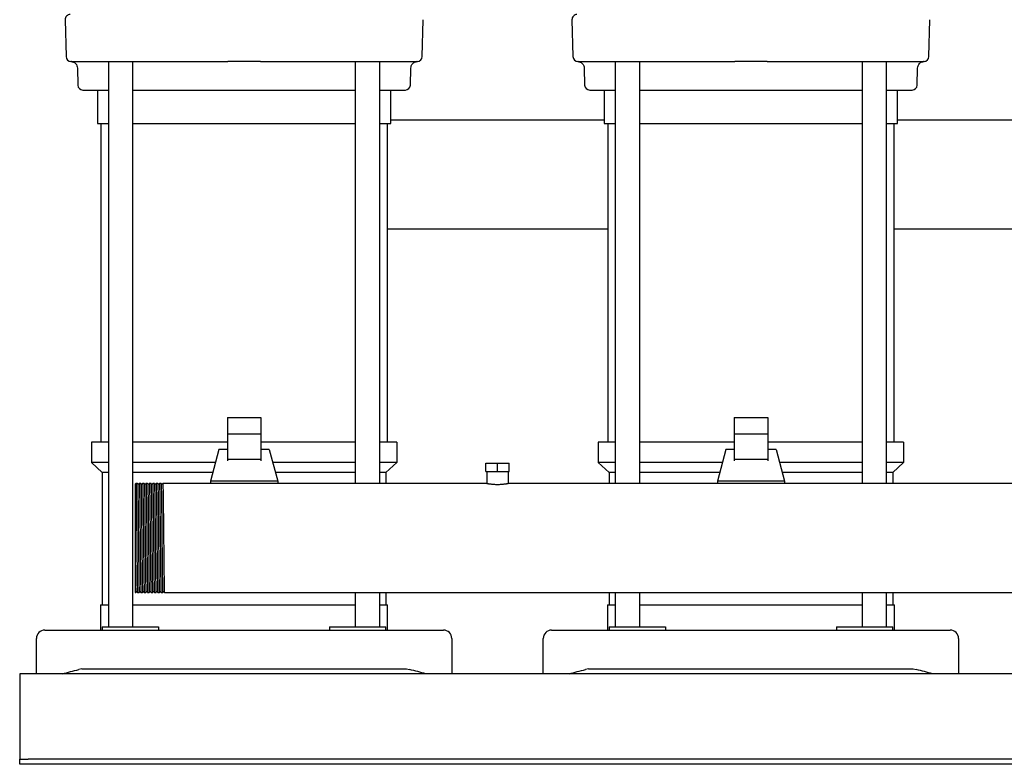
# Model space of a CAD drawing. Header units: millimetres. Extents: x 14 to 2034, y 13 to 1144.
# Tile 1 of 8: x 31 to 617, y 13 to 457. Entities that reach past the tile are written whole.
import ezdxf

# ---------------------------------------------------------------- set-up
doc = ezdxf.new("R2010")
doc.units = ezdxf.units.MM

msp = doc.modelspace()

# ---------------------------------------------------------------- linework, layer by layer
at = {"color": 7, "linetype": 'Continuous', "lineweight": 25}
for p, q in [((57.71, 456.79), (58.29, 434.79)), ((270.44, 434.79), (271.02, 456.79)), ((359.71, 456.79), (360.29, 434.79)), ((572.44, 434.79), (573.02, 456.79)), ((61.48, 431.87), (61.17, 431.87)), ((61.48, 431.87), (75.22, 431.87)), ((82.57, 431.87), (154.69, 431.87)), ((83.52, 431.87), (83.52, 94.87)), ((98.12, 94.87), (98.12, 431.86)), ((174.04, 431.87), (246.16, 431.87)), ((230.6, 431.86), (230.6, 180.37)), ((245.2, 180.37), (245.2, 431.87)), ((267.48, 431.87), (267.25, 431.87)), ((363.48, 431.87), (363.17, 431.87)), ((363.48, 431.87), (377.22, 431.87)), ((384.57, 431.87), (456.69, 431.87)), ((385.52, 431.87), (385.52, 180.37)), ((400.12, 180.37), (400.12, 431.86)), ((476.04, 431.87), (548.16, 431.87)), ((532.6, 431.86), (532.6, 180.37)), ((547.2, 180.37), (547.2, 431.87)), ((569.48, 431.87), (569.25, 431.87)), ((65.02, 427.95), (65.29, 417.79)), ((263.44, 417.79), (263.71, 427.98)), ((367.02, 427.95), (367.29, 417.79)), ((565.44, 417.79), (565.71, 427.98)), ((68.29, 414.87), (83.52, 414.87)), ((77.01, 414.87), (77.01, 394.87)), ((77.01, 414.87), (83.52, 414.87)), ((98.12, 414.87), (164.36, 414.87)), ((98.12, 414.87), (105.53, 414.87)), ((105.92, 414.87), (222.81, 414.87)), ((164.36, 414.87), (230.6, 414.87)), ((223.2, 414.87), (230.6, 414.87)), ((245.2, 414.87), (251.71, 414.87)), ((245.2, 414.87), (260.44, 414.87)), ((251.71, 394.87), (251.71, 414.87)), ((370.29, 414.87), (385.52, 414.87)), ((379.01, 414.87), (379.01, 394.87)), ((379.01, 414.87), (385.52, 414.87)), ((400.12, 414.87), (407.53, 414.87)), ((400.12, 414.87), (466.36, 414.87)), ((407.92, 414.87), (524.81, 414.87)), ((466.36, 414.87), (532.6, 414.87)), ((525.2, 414.87), (532.6, 414.87)), ((547.2, 414.87), (562.44, 414.87)), ((547.2, 414.87), (553.71, 414.87)), ((553.71, 394.87), (553.71, 414.87)), ((77.01, 394.87), (83.52, 394.87)), ((79.01, 394.87), (79.01, 204.87)), ((98.12, 394.87), (164.36, 394.87)), ((164.36, 394.87), (230.66, 394.87)), ((245.2, 394.87), (251.71, 394.87)), ((249.71, 204.87), (249.71, 394.87)), ((379.01, 396.87), (251.71, 396.87)), ((379.01, 394.87), (385.52, 394.87)), ((381.01, 394.87), (381.01, 204.87)), ((400.12, 394.87), (466.36, 394.87)), ((466.36, 394.87), (532.6, 394.87)), ((547.2, 394.87), (553.71, 394.87)), ((551.71, 204.87), (551.71, 394.87)), ((681.01, 396.87), (553.71, 396.87)), ((381.01, 331.87), (249.71, 331.87)), ((683.01, 331.87), (551.71, 331.87)), ((154.36, 219.56), (154.36, 209.67)), ((154.36, 219.56), (174.36, 219.56)), ((174.36, 219.56), (174.36, 209.67)), ((456.36, 219.56), (476.36, 219.56)), ((456.36, 219.56), (456.36, 209.67)), ((476.36, 219.56), (476.36, 209.67)), ((154.36, 209.67), (154.36, 194.65)), ((174.36, 209.67), (154.36, 209.67)), ((174.36, 209.67), (174.36, 194.65)), ((476.36, 209.67), (456.36, 209.67)), ((456.36, 209.67), (456.36, 194.65)), ((476.36, 209.67), (476.36, 194.65)), ((73.36, 204.87), (73.36, 192.87)), ((83.52, 204.87), (73.36, 204.87)), ((154.36, 204.87), (98.12, 204.87)), ((149.36, 200.52), (144.36, 181.77)), ((154.36, 200.52), (149.36, 200.52)), ((230.66, 204.87), (174.36, 204.87)), ((179.36, 200.52), (174.36, 200.52)), ((179.36, 200.52), (184.36, 181.77)), ((255.36, 204.87), (245.2, 204.87)), ((255.36, 204.87), (255.36, 192.87)), ((375.36, 204.87), (375.36, 192.87)), ((385.52, 204.87), (375.36, 204.87)), ((456.36, 204.87), (400.12, 204.87)), ((451.36, 200.52), (446.36, 181.77)), ((456.36, 200.52), (451.36, 200.52)), ((532.6, 204.87), (476.36, 204.87)), ((481.36, 200.52), (476.36, 200.52)), ((481.36, 200.52), (486.36, 181.77)), ((557.36, 204.87), (547.2, 204.87)), ((557.36, 204.87), (557.36, 192.87)), ((174.36, 194.65), (154.36, 194.65)), ((154.36, 194.65), (154.36, 193.71)), ((174.36, 194.65), (174.36, 193.71)), ((476.36, 194.65), (456.36, 194.65)), ((456.36, 194.65), (456.36, 193.71)), ((476.36, 194.65), (476.36, 193.71)), ((79.86, 186.87), (73.36, 192.87)), ((83.52, 192.87), (73.36, 192.87)), ((147.32, 192.87), (98.12, 192.87)), ((230.6, 192.87), (181.4, 192.87)), ((255.36, 192.87), (245.2, 192.87)), ((248.86, 186.87), (255.36, 192.87)), ((308.36, 187.37), (308.36, 192.37)), ((308.36, 192.37), (315.36, 192.37)), ((315.36, 187.37), (315.36, 192.37)), ((315.36, 192.37), (322.36, 192.37)), ((322.36, 187.37), (322.36, 192.37)), ((381.86, 186.87), (375.36, 192.87)), ((385.52, 192.87), (375.36, 192.87)), ((449.32, 192.87), (400.12, 192.87)), ((532.6, 192.87), (483.4, 192.87)), ((557.36, 192.87), (547.2, 192.87)), ((550.86, 186.87), (557.36, 192.87)), ((83.52, 186.87), (79.86, 186.87)), ((79.86, 186.87), (79.86, 107.87)), ((145.72, 186.87), (98.12, 186.87)), ((230.6, 186.87), (183, 186.87)), ((248.86, 186.87), (245.2, 186.87)), ((248.86, 186.87), (248.86, 180.37)), ((308.36, 187.37), (315.36, 187.37)), ((309.01, 187.37), (309.01, 180.37)), ((315.36, 187.37), (322.36, 187.37)), ((321.71, 187.37), (321.71, 180.37)), ((385.52, 186.87), (381.86, 186.87)), ((381.86, 186.87), (381.86, 180.37)), ((447.72, 186.87), (400.12, 186.87)), ((532.6, 186.87), (485, 186.87)), ((550.86, 186.87), (547.2, 186.87)), ((550.86, 186.87), (550.86, 180.37)), ((100.87, 180.37), (99.87, 180.37)), ((102.87, 180.37), (101.87, 180.37)), ((104.87, 180.37), (103.87, 180.37)), ((106.87, 180.37), (105.87, 180.37)), ((108.87, 180.37), (107.87, 180.37)), ((110.87, 180.37), (109.87, 180.37)), ((112.87, 180.37), (111.87, 180.37)), ((114.87, 180.37), (113.87, 180.37)), ((116.86, 180.37), (115.86, 180.37)), ((117.87, 180.37), (116.86, 180.37)), ((309.01, 180.37), (117.87, 180.37)), ((184.36, 181.77), (144.36, 181.77)), ((144.36, 181.77), (144.36, 180.37)), ((184.36, 181.77), (184.36, 180.37)), ((846.36, 180.37), (321.71, 180.37)), ((446.36, 181.77), (446.36, 180.37)), ((486.36, 181.77), (446.36, 181.77)), ((486.36, 181.77), (486.36, 180.37)), ((99.36, 147.72), (99.36, 115.37)), ((99.36, 115.37), (99.86, 115.37)), ((100.87, 115.37), (101.86, 115.37)), ((102.87, 115.37), (103.86, 115.37)), ((104.87, 115.37), (105.86, 115.37)), ((106.87, 115.37), (107.86, 115.37)), ((108.87, 115.37), (109.86, 115.37)), ((110.87, 115.37), (111.86, 115.37)), ((112.87, 115.37), (113.86, 115.37)), ((114.87, 115.37), (115.86, 115.37)), ((116.87, 115.37), (846.36, 115.37)), ((230.6, 115.37), (230.6, 94.87)), ((245.2, 94.87), (245.2, 115.37)), ((248.86, 115.37), (248.86, 107.87)), ((381.86, 115.37), (381.86, 107.87)), ((385.52, 115.37), (385.52, 94.87)), ((400.12, 94.87), (400.12, 115.37)), ((532.6, 115.37), (532.6, 94.87)), ((547.2, 94.87), (547.2, 115.37)), ((550.86, 115.37), (550.86, 107.87)), ((78.86, 107.87), (78.86, 92.87)), ((78.86, 107.87), (83.52, 107.87)), ((98.12, 107.87), (164.36, 107.87)), ((164.36, 107.87), (230.66, 107.87)), ((245.2, 107.87), (249.86, 107.87)), ((249.86, 92.87), (249.86, 107.87)), ((380.86, 107.87), (380.86, 92.87)), ((380.86, 107.87), (385.52, 107.87)), ((400.12, 107.87), (466.36, 107.87)), ((466.36, 107.87), (532.6, 107.87)), ((547.2, 107.87), (551.86, 107.87)), ((551.86, 92.87), (551.86, 107.87)), ((79.86, 94.87), (79.86, 92.87)), ((79.86, 94.87), (101.2, 94.87)), ((101.2, 94.87), (113.4, 94.87)), ((113.4, 94.87), (113.4, 92.87)), ((215.33, 94.87), (215.33, 92.87)), ((215.33, 94.87), (227.53, 94.87)), ((227.53, 94.87), (248.86, 94.87)), ((248.86, 92.87), (248.86, 94.87)), ((381.86, 94.87), (381.86, 92.87)), ((381.86, 94.87), (403.2, 94.87)), ((403.2, 94.87), (415.4, 94.87)), ((415.4, 94.87), (415.4, 92.87)), ((517.33, 94.87), (517.33, 92.87)), ((517.33, 94.87), (529.53, 94.87)), ((529.53, 94.87), (550.86, 94.87)), ((550.86, 92.87), (550.86, 94.87)), ((45.61, 92.87), (65.81, 92.87)), ((65.81, 92.87), (262.91, 92.87)), ((262.91, 92.87), (283.11, 92.87)), ((347.61, 92.87), (367.81, 92.87)), ((367.81, 92.87), (564.91, 92.87)), ((564.91, 92.87), (585.11, 92.87)), ((40.61, 66.87), (40.61, 87.87)), ((288.11, 87.87), (288.11, 66.87)), ((342.61, 66.87), (342.61, 87.87)), ((590.11, 87.87), (590.11, 66.87)), ((1030.61, 66.87), (30.61, 66.87)), ((30.61, 66.87), (30.61, 61.87)), ((67.61, 69.87), (65.81, 69.4)), ((67.61, 69.87), (261.11, 69.87)), ((261.11, 69.87), (262.91, 69.4)), ((369.61, 69.87), (367.81, 69.4)), ((369.61, 69.87), (563.11, 69.87)), ((563.11, 69.87), (564.91, 69.4)), ((30.61, 61.87), (30.61, 17.87)), ((30.61, 17.87), (30.61, 15.87)), ((30.61, 12.87), (30.61, 15.87)), ((30.61, 15.87), (35.61, 15.87)), ((35.61, 12.87), (30.61, 12.87)), ((1025.61, 15.87), (35.61, 15.87)), ((1025.61, 12.87), (35.61, 12.87))]:
    msp.add_line(p, q, dxfattribs=at)
at = {"color": 7, "linetype": 'Continuous', "lineweight": 25, "flags": 128}
for points in [[(253.51, 431.87), (256.4, 431.87), (258.96, 431.87), (261.18, 431.87), (263.08, 431.87), (264.63, 431.87), (265.85, 431.87), (266.72, 431.87), (267.25, 431.87)], [(555.51, 431.87), (558.4, 431.87), (560.96, 431.87), (563.18, 431.87), (565.08, 431.87), (566.63, 431.87), (567.85, 431.87), (568.72, 431.87), (569.25, 431.87)], [(99.86, 180.37), (99.69, 180.15), (99.52, 179.92)], [(101.21, 179.92), (101.04, 180.15), (100.87, 180.37)], [(101.86, 180.37), (101.69, 180.15), (101.52, 179.92)], [(103.21, 179.92), (103.04, 180.15), (102.87, 180.37)], [(103.86, 180.37), (103.69, 180.15), (103.52, 179.92)], [(105.21, 179.92), (105.04, 180.15), (104.87, 180.37)], [(105.86, 180.37), (105.69, 180.15), (105.52, 179.92)], [(107.21, 179.92), (107.04, 180.15), (106.87, 180.37)], [(107.86, 180.37), (107.69, 180.15), (107.52, 179.92)], [(109.21, 179.92), (109.04, 180.15), (108.87, 180.37)], [(109.86, 180.37), (109.69, 180.15), (109.52, 179.92)], [(111.21, 179.92), (111.04, 180.15), (110.87, 180.37)], [(111.86, 180.37), (111.69, 180.15), (111.52, 179.92)], [(113.21, 179.92), (113.04, 180.15), (112.87, 180.37)], [(113.86, 180.37), (113.69, 180.15), (113.52, 179.92)], [(115.21, 179.92), (115.04, 180.15), (114.87, 180.37)], [(115.86, 180.37), (115.69, 180.15), (115.52, 179.92)], [(99.87, 115.37), (100.04, 115.6), (100.21, 115.82)], [(100.52, 115.82), (100.69, 115.6), (100.86, 115.37)], [(101.87, 115.37), (102.04, 115.6), (102.21, 115.82)], [(102.52, 115.82), (102.69, 115.6), (102.86, 115.37)], [(103.86, 115.37), (104.04, 115.6), (104.21, 115.82)], [(104.52, 115.82), (104.69, 115.6), (104.86, 115.37)], [(105.86, 115.37), (106.04, 115.6), (106.21, 115.82)], [(106.52, 115.82), (106.69, 115.6), (106.86, 115.37)], [(107.87, 115.37), (108.04, 115.6), (108.21, 115.82)], [(108.52, 115.82), (108.69, 115.6), (108.86, 115.37)], [(109.86, 115.37), (110.04, 115.6), (110.21, 115.82)], [(110.52, 115.82), (110.69, 115.6), (110.86, 115.37)], [(111.87, 115.37), (112.04, 115.6), (112.21, 115.82)], [(112.52, 115.82), (112.69, 115.6), (112.86, 115.37)], [(113.86, 115.37), (114.04, 115.6), (114.21, 115.82)], [(114.52, 115.82), (114.69, 115.6), (114.86, 115.37)], [(115.87, 115.37), (116.04, 115.6), (116.21, 115.82)], [(116.52, 115.82), (116.69, 115.6), (116.86, 115.37)]]:
    msp.add_lwpolyline(points, dxfattribs=at)
at = {"color": 7, "linetype": 'Continuous', "lineweight": 25}
for centre, radius, start, end in [((60.71, 456.87), 3, 90.0005, 181.5), ((362.71, 456.87), 3, 90.0005, 181.5), ((61.29, 434.87), 3, 181.5, 270), ((267.44, 434.87), 3, 272.16436, 358.5), ((363.29, 434.87), 3, 181.5, 270), ((569.44, 434.87), 3, 272.16436, 358.5), ((68.29, 417.87), 3, 181.5, 270), ((260.44, 417.87), 3, 270, 358.5), ((370.29, 417.87), 3, 181.5, 270), ((562.44, 417.87), 3, 270, 358.5), ((45.61, 87.87), 5, 90, 180), ((283.11, 87.87), 5, 0, 90), ((347.61, 87.87), 5, 90, 180), ((585.11, 87.87), 5, 0, 90)]:
    msp.add_arc(centre, radius, start, end, dxfattribs=at)
for points, knots in [([(61.17, 431.87), (61.66, 431.8), (62.67, 431.66), (63.95, 430.74), (64.84, 429.44), (64.96, 428.43), (65.02, 427.95)], [0, 0, 0, 0, 0.241147, 0.50046, 0.759522, 1, 1, 1, 1]), ([(75.22, 431.87), (75.52, 431.87), (75.91, 431.87), (76.86, 431.87), (77.42, 431.87), (78.68, 431.87), (79.38, 431.87), (80.91, 431.87), (81.72, 431.87), (82.57, 431.87)], [0, 0, 0, 0, 0.25, 0.25, 0.5, 0.5, 0.75, 0.75, 1, 1, 1, 1]), ([(174.04, 431.87), (170.81, 431.87), (167.58, 431.87), (161.14, 431.87), (157.91, 431.87), (154.69, 431.87)], [0, 0, 0, 0, 0.5, 0.5, 1, 1, 1, 1]), ([(246.16, 431.87), (247.01, 431.87), (247.82, 431.87), (249.33, 431.87), (250.04, 431.87), (251.3, 431.87), (251.86, 431.87), (252.82, 431.87), (253.21, 431.87), (253.51, 431.87)], [0, 0, 0, 0, 0.25, 0.25, 0.5, 0.5, 0.75, 0.75, 1, 1, 1, 1]), ([(263.71, 427.98), (263.77, 428.43), (263.89, 429.45), (264.79, 430.75), (266.09, 431.67), (267.1, 431.81), (267.59, 431.88)], [0, 0, 0, 0, 0.240669, 0.499938, 0.759244, 1, 1, 1, 1]), ([(363.17, 431.87), (363.66, 431.8), (364.67, 431.66), (365.95, 430.74), (366.84, 429.44), (366.96, 428.43), (367.02, 427.95)], [0, 0, 0, 0, 0.241147, 0.50046, 0.759522, 1, 1, 1, 1]), ([(377.22, 431.87), (377.52, 431.87), (377.91, 431.87), (378.86, 431.87), (379.42, 431.87), (380.68, 431.87), (381.38, 431.87), (382.91, 431.87), (383.72, 431.87), (384.57, 431.87)], [0, 0, 0, 0, 0.25, 0.25, 0.5, 0.5, 0.75, 0.75, 1, 1, 1, 1]), ([(476.04, 431.87), (472.81, 431.87), (469.58, 431.87), (463.14, 431.87), (459.91, 431.87), (456.69, 431.87)], [0, 0, 0, 0, 0.5, 0.5, 1, 1, 1, 1]), ([(548.16, 431.87), (549.01, 431.87), (549.82, 431.87), (551.33, 431.87), (552.04, 431.87), (553.3, 431.87), (553.86, 431.87), (554.82, 431.87), (555.21, 431.87), (555.51, 431.87)], [0, 0, 0, 0, 0.25, 0.25, 0.5, 0.5, 0.75, 0.75, 1, 1, 1, 1]), ([(565.71, 427.98), (565.77, 428.43), (565.89, 429.45), (566.79, 430.75), (568.09, 431.67), (569.1, 431.81), (569.59, 431.88)], [0, 0, 0, 0, 0.240669, 0.499938, 0.759244, 1, 1, 1, 1]), ([(105.53, 414.87), (105.54, 414.87), (105.58, 414.87), (105.71, 414.87), (105.8, 414.87), (105.92, 414.87)], [0, 0, 0, 0, 0.5, 0.5, 1, 1, 1, 1]), ([(222.81, 414.87), (222.93, 414.87), (223.02, 414.87), (223.15, 414.87), (223.19, 414.87), (223.2, 414.87)], [0, 0, 0, 0, 0.5, 0.5, 1, 1, 1, 1]), ([(407.53, 414.87), (407.54, 414.87), (407.58, 414.87), (407.71, 414.87), (407.8, 414.87), (407.92, 414.87)], [0, 0, 0, 0, 0.5, 0.5, 1, 1, 1, 1]), ([(524.81, 414.87), (524.93, 414.87), (525.02, 414.87), (525.15, 414.87), (525.19, 414.87), (525.2, 414.87)], [0, 0, 0, 0, 0.5, 0.5, 1, 1, 1, 1]), ([(99.36, 179.83), (99.36, 179.79), (99.36, 179.72), (99.36, 179.21), (99.36, 178.57), (99.36, 177.94), (99.36, 177.38), (99.36, 176.76), (99.36, 176.29), (99.36, 176.06)], [0, 0, 0, 0, 0.200929, 0.409846, 0.600808, 0.700136, 0.799634, 0.899517, 1, 1, 1, 1]), ([(99.36, 176.06), (99.36, 175.97), (99.36, 175.79), (99.36, 175.5), (99.36, 175.15), (99.36, 174.75), (99.36, 174.29), (99.36, 173.57), (99.36, 172.51), (99.36, 170.59), (99.36, 167.88), (99.36, 164.98), (99.36, 162.57), (99.36, 160.7), (99.36, 158.6), (99.36, 156.98), (99.36, 155.91), (99.36, 155.46), (99.36, 154.92), (99.36, 154.31), (99.36, 153.61), (99.36, 152.83), (99.36, 151.97), (99.36, 151.03), (99.36, 150), (99.36, 148.89), (99.36, 148.12), (99.36, 147.72)], [0, 0, 0, 0, 0.01523, 0.032731, 0.052487, 0.074479, 0.098683, 0.125069, 0.182486, 0.25009, 0.375924, 0.5, 0.554503, 0.61441, 0.679509, 0.74988, 0.761199, 0.77477, 0.790605, 0.808717, 0.829117, 0.851816, 0.876825, 0.904148, 0.933788, 0.965742, 1, 1, 1, 1]), ([(99.86, 180.37), (99.86, 180.35), (99.89, 180.58), (99.93, 179.87), (99.99, 178.11), (100.05, 175.06), (100.11, 171), (100.18, 166.04), (100.24, 160.39), (100.3, 154.25), (100.34, 150.01), (100.37, 147.87)], [0, 0, 0, 0, 0.007849, 0.131339, 0.256271, 0.380239, 0.50331, 0.628145, 0.752497, 0.875359, 1, 1, 1, 1]), ([(100.87, 180.37), (100.89, 180.22), (100.93, 179.98), (100.99, 178.07), (101.05, 175.07), (101.11, 171), (101.18, 166.04), (101.24, 160.39), (101.3, 154.25), (101.34, 150.01), (101.36, 147.87)], [0, 0, 0, 0, 0.117483, 0.244408, 0.370353, 0.495388, 0.622214, 0.748549, 0.873371, 1, 1, 1, 1]), ([(101.52, 179.92), (101.47, 179.88), (101.36, 179.81), (101.26, 179.88), (101.21, 179.92)], [0, 0, 0, 0, 0.5000003, 1, 1, 1, 1]), ([(101.86, 180.37), (101.86, 180.35), (101.89, 180.58), (101.93, 179.87), (101.99, 178.11), (102.05, 175.06), (102.11, 171), (102.18, 166.04), (102.24, 160.39), (102.3, 154.25), (102.34, 150.01), (102.37, 147.87)], [0, 0, 0, 0, 0.007853, 0.131343, 0.256275, 0.380242, 0.503313, 0.628147, 0.752498, 0.875359, 1, 1, 1, 1]), ([(102.87, 180.37), (102.89, 180.22), (102.93, 179.98), (102.99, 178.07), (103.05, 175.07), (103.11, 171), (103.18, 166.04), (103.24, 160.39), (103.3, 154.25), (103.34, 150.01), (103.36, 147.87)], [0, 0, 0, 0, 0.1174768, 0.2444027, 0.3703483, 0.4953841, 0.6222112, 0.7485472, 0.8733698, 1, 1, 1, 1]), ([(103.52, 179.92), (103.47, 179.88), (103.36, 179.81), (103.26, 179.88), (103.21, 179.92)], [0, 0, 0, 0, 0.5, 1, 1, 1, 1]), ([(103.86, 180.37), (103.86, 180.35), (103.89, 180.58), (103.93, 179.87), (103.99, 178.11), (104.05, 175.06), (104.11, 171), (104.18, 166.04), (104.24, 160.39), (104.3, 154.25), (104.34, 150.01), (104.37, 147.87)], [0, 0, 0, 0, 0.007867, 0.131355, 0.256285, 0.38025, 0.50332, 0.628152, 0.752501, 0.875361, 1, 1, 1, 1]), ([(104.87, 180.37), (104.89, 180.22), (104.93, 179.98), (104.99, 178.07), (105.05, 175.07), (105.11, 171), (105.18, 166.04), (105.24, 160.39), (105.3, 154.25), (105.34, 150.01), (105.36, 147.87)], [0, 0, 0, 0, 0.117464, 0.244391, 0.370339, 0.495377, 0.622206, 0.748543, 0.873368, 1, 1, 1, 1]), ([(105.52, 179.92), (105.47, 179.88), (105.36, 179.81), (105.26, 179.88), (105.21, 179.92)], [0, 0, 0, 0, 0.5, 1, 1, 1, 1]), ([(105.86, 180.37), (105.86, 180.35), (105.89, 180.58), (105.93, 179.87), (105.99, 178.11), (106.05, 175.06), (106.11, 171), (106.18, 166.04), (106.24, 160.39), (106.3, 154.25), (106.34, 150.01), (106.37, 147.87)], [0, 0, 0, 0, 0.007831, 0.131324, 0.256258, 0.380228, 0.503302, 0.628139, 0.752493, 0.875357, 1, 1, 1, 1]), ([(106.87, 180.37), (106.89, 180.22), (106.93, 179.98), (106.99, 178.07), (107.05, 175.07), (107.11, 171), (107.18, 166.04), (107.24, 160.39), (107.3, 154.25), (107.34, 150.01), (107.36, 147.87)], [0, 0, 0, 0, 0.11749, 0.244414, 0.370358, 0.495392, 0.622217, 0.748551, 0.873372, 1, 1, 1, 1]), ([(107.52, 179.92), (107.47, 179.88), (107.36, 179.81), (107.26, 179.88), (107.21, 179.92)], [0, 0, 0, 0, 0.5000001, 1, 1, 1, 1]), ([(107.86, 180.37), (107.86, 180.35), (107.89, 180.58), (107.93, 179.87), (107.99, 178.11), (108.05, 175.06), (108.11, 171), (108.18, 166.04), (108.24, 160.39), (108.3, 154.25), (108.34, 150.01), (108.37, 147.87)], [0, 0, 0, 0, 0.007848, 0.131338, 0.256271, 0.380238, 0.50331, 0.628145, 0.752497, 0.875359, 1, 1, 1, 1]), ([(108.87, 180.37), (108.89, 180.22), (108.93, 179.98), (108.99, 178.07), (109.05, 175.07), (109.11, 171), (109.18, 166.04), (109.24, 160.39), (109.3, 154.25), (109.34, 150.01), (109.36, 147.87)], [0, 0, 0, 0, 0.117482, 0.244407, 0.370352, 0.495387, 0.622214, 0.748549, 0.873371, 1, 1, 1, 1]), ([(109.52, 179.92), (109.47, 179.88), (109.36, 179.81), (109.26, 179.88), (109.21, 179.92)], [0, 0, 0, 0, 0.5000001, 1, 1, 1, 1]), ([(109.86, 180.37), (109.86, 180.35), (109.89, 180.58), (109.93, 179.87), (109.99, 178.11), (110.05, 175.06), (110.11, 171), (110.18, 166.04), (110.24, 160.39), (110.3, 154.25), (110.34, 150.01), (110.37, 147.87)], [0, 0, 0, 0, 0.007853, 0.131343, 0.256274, 0.380241, 0.503313, 0.628147, 0.752498, 0.875359, 1, 1, 1, 1]), ([(110.87, 180.37), (110.89, 180.22), (110.93, 179.98), (110.99, 178.07), (111.05, 175.07), (111.11, 171), (111.18, 166.04), (111.24, 160.39), (111.3, 154.25), (111.34, 150.01), (111.36, 147.87)], [0, 0, 0, 0, 0.117474, 0.2444, 0.370346, 0.495383, 0.62221, 0.748546, 0.873369, 1, 1, 1, 1]), ([(111.52, 179.92), (111.47, 179.88), (111.36, 179.81), (111.26, 179.88), (111.21, 179.92)], [0, 0, 0, 0, 0.5, 1, 1, 1, 1]), ([(111.86, 180.37), (111.86, 180.35), (111.89, 180.58), (111.93, 179.87), (111.99, 178.11), (112.05, 175.06), (112.11, 171), (112.18, 166.04), (112.24, 160.39), (112.3, 154.25), (112.34, 150.01), (112.37, 147.87)], [0, 0, 0, 0, 0.007866, 0.131354, 0.256284, 0.380249, 0.503319, 0.628152, 0.752501, 0.875361, 1, 1, 1, 1]), ([(112.87, 180.37), (112.89, 180.22), (112.93, 179.98), (112.99, 178.07), (113.05, 175.07), (113.11, 171), (113.18, 166.04), (113.24, 160.39), (113.3, 154.25), (113.34, 150.01), (113.36, 147.87)], [0, 0, 0, 0, 0.117502, 0.244424, 0.370366, 0.495399, 0.622222, 0.748554, 0.873373, 1, 1, 1, 1]), ([(113.52, 179.92), (113.47, 179.88), (113.36, 179.81), (113.26, 179.88), (113.21, 179.92)], [0, 0, 0, 0, 0.5, 1, 1, 1, 1]), ([(113.86, 180.37), (113.86, 180.35), (113.89, 180.58), (113.93, 179.87), (113.99, 178.11), (114.05, 175.06), (114.11, 171), (114.18, 166.04), (114.24, 160.39), (114.3, 154.25), (114.34, 150.01), (114.37, 147.87)], [0, 0, 0, 0, 0.00783, 0.131323, 0.256258, 0.380227, 0.503301, 0.628139, 0.752492, 0.875357, 1, 1, 1, 1]), ([(114.87, 180.37), (114.89, 180.22), (114.93, 179.98), (114.99, 178.07), (115.05, 175.07), (115.11, 171), (115.18, 166.04), (115.24, 160.39), (115.3, 154.25), (115.34, 150.01), (115.36, 147.87)], [0, 0, 0, 0, 0.117488, 0.244412, 0.370356, 0.49539, 0.622216, 0.74855, 0.873371, 1, 1, 1, 1]), ([(115.52, 179.92), (115.47, 179.88), (115.36, 179.81), (115.26, 179.88), (115.21, 179.92)], [0, 0, 0, 0, 0.5, 1, 1, 1, 1]), ([(115.86, 180.37), (115.86, 180.35), (115.89, 180.58), (115.93, 179.87), (115.99, 178.11), (116.05, 175.06), (116.11, 171), (116.18, 166.04), (116.24, 160.39), (116.3, 154.25), (116.34, 150.01), (116.37, 147.87)], [0, 0, 0, 0, 0.007847, 0.131338, 0.25627, 0.380238, 0.50331, 0.628145, 0.752496, 0.875359, 1, 1, 1, 1]), ([(309.01, 180.37), (309.02, 180.37), (309.02, 180.37), (309.03, 180.37), (309.05, 180.36), (309.09, 180.36), (309.13, 180.35), (309.18, 180.34), (309.25, 180.33), (309.32, 180.31), (309.4, 180.3), (309.54, 180.27), (309.75, 180.24), (310.05, 180.18), (310.43, 180.12), (310.98, 180.04), (311.81, 179.94), (312.92, 179.83), (314.13, 179.76), (315.36, 179.74), (316.6, 179.76), (317.8, 179.83), (318.92, 179.94), (319.75, 180.04), (320.3, 180.12), (320.67, 180.18), (320.98, 180.24), (321.23, 180.28), (321.42, 180.31), (321.55, 180.34), (321.65, 180.36), (321.7, 180.37), (321.71, 180.37), (321.71, 180.37)], [0, 0, 0, 0, 0.011906, 0.023947, 0.036123, 0.048436, 0.060885, 0.073471, 0.086196, 0.099059, 0.112061, 0.125202, 0.154879, 0.187558, 0.21398, 0.250254, 0.312598, 0.375081, 0.439281, 0.499889, 0.56055, 0.624806, 0.687382, 0.749873, 0.785971, 0.812298, 0.845153, 0.874983, 0.901083, 0.92663, 0.951629, 0.976084, 1, 1, 1, 1]), ([(99.36, 147.72), (99.39, 145.59), (99.43, 141.35), (99.49, 135.24), (99.55, 129.6), (99.62, 124.66), (99.68, 120.63), (99.74, 117.59), (99.8, 115.86), (99.84, 115.16), (99.87, 115.39), (99.87, 115.37)], [0, 0, 0, 0, 0.124794, 0.247824, 0.372388, 0.497391, 0.620615, 0.744794, 0.869904, 0.993542, 1, 1, 1, 1]), ([(100.37, 147.87), (100.39, 145.73), (100.41, 143.58), (100.44, 140.46), (100.45, 139.43), (100.47, 137.93), (100.47, 137.43), (100.48, 136.44), (100.49, 135.95), (100.51, 133.51), (100.53, 131.61), (100.57, 128.04), (100.6, 126.37), (100.63, 124.12), (100.64, 123.4), (100.66, 122.07), (100.67, 121.44), (100.7, 119.69), (100.72, 118.67), (100.76, 117.03), (100.78, 116.41), (100.83, 115.58), (100.85, 115.37), (100.87, 115.37)], [0, 0, 0, 0, 0.125, 0.125, 0.1875, 0.1875, 0.21875, 0.21875, 0.25, 0.25, 0.375, 0.375, 0.5, 0.5, 0.5625, 0.5625, 0.625, 0.625, 0.75, 0.75, 0.875, 0.875, 1, 1, 1, 1]), ([(101.36, 147.87), (101.38, 145.73), (101.43, 141.49), (101.49, 135.36), (101.55, 129.7), (101.61, 124.74), (101.67, 120.68), (101.74, 117.63), (101.8, 115.88), (101.84, 115.17), (101.87, 115.4), (101.87, 115.37)], [0, 0, 0, 0, 0.124641, 0.247502, 0.371853, 0.496687, 0.619758, 0.743725, 0.868657, 0.992147, 1, 1, 1, 1]), ([(102.37, 147.87), (102.39, 145.73), (102.41, 143.58), (102.44, 140.46), (102.45, 139.43), (102.47, 137.93), (102.47, 137.43), (102.48, 136.44), (102.49, 135.95), (102.51, 133.51), (102.53, 131.61), (102.57, 128.04), (102.6, 126.37), (102.63, 124.12), (102.64, 123.4), (102.66, 122.07), (102.67, 121.44), (102.7, 119.69), (102.72, 118.67), (102.76, 117.03), (102.78, 116.41), (102.83, 115.58), (102.85, 115.37), (102.87, 115.37)], [0, 0, 0, 0, 0.125, 0.125, 0.1875, 0.1875, 0.21875, 0.21875, 0.25, 0.25, 0.375, 0.375, 0.5, 0.5, 0.5625, 0.5625, 0.625, 0.625, 0.75, 0.75, 0.875, 0.875, 1, 1, 1, 1]), ([(103.36, 147.87), (103.38, 145.73), (103.43, 141.49), (103.49, 135.36), (103.55, 129.7), (103.61, 124.74), (103.67, 120.68), (103.74, 117.63), (103.8, 115.88), (103.84, 115.17), (103.87, 115.4), (103.87, 115.41)], [0, 0, 0, 0, 0.124639, 0.247499, 0.371848, 0.496681, 0.61975, 0.743715, 0.868645, 0.992133, 1, 1, 1, 1]), ([(104.37, 147.87), (104.39, 145.73), (104.41, 143.58), (104.44, 140.46), (104.45, 139.43), (104.47, 137.93), (104.47, 137.43), (104.48, 136.44), (104.49, 135.95), (104.51, 133.51), (104.53, 131.61), (104.57, 128.04), (104.6, 126.37), (104.63, 124.12), (104.64, 123.4), (104.66, 122.07), (104.67, 121.44), (104.7, 119.69), (104.72, 118.67), (104.76, 117.03), (104.78, 116.41), (104.83, 115.58), (104.85, 115.37), (104.87, 115.37)], [0, 0, 0, 0, 0.125, 0.125, 0.1875, 0.1875, 0.21875, 0.21875, 0.25, 0.25, 0.375, 0.375, 0.5, 0.5, 0.5625, 0.5625, 0.625, 0.625, 0.75, 0.75, 0.875, 0.875, 1, 1, 1, 1]), ([(105.36, 147.87), (105.38, 145.73), (105.43, 141.49), (105.49, 135.36), (105.55, 129.7), (105.61, 124.74), (105.67, 120.68), (105.74, 117.63), (105.8, 115.88), (105.84, 115.17), (105.87, 115.4), (105.87, 115.41)], [0, 0, 0, 0, 0.124643, 0.247506, 0.371859, 0.496696, 0.61977, 0.743738, 0.868672, 0.992164, 1, 1, 1, 1]), ([(106.37, 147.87), (106.39, 145.73), (106.41, 143.58), (106.44, 140.46), (106.45, 139.43), (106.47, 137.93), (106.47, 137.43), (106.48, 136.44), (106.49, 135.95), (106.51, 133.51), (106.53, 131.61), (106.57, 128.04), (106.6, 126.37), (106.63, 124.12), (106.64, 123.4), (106.66, 122.07), (106.67, 121.44), (106.7, 119.69), (106.72, 118.67), (106.76, 117.03), (106.78, 116.41), (106.83, 115.58), (106.85, 115.37), (106.87, 115.37)], [0, 0, 0, 0, 0.125, 0.125, 0.1875, 0.1875, 0.21875, 0.21875, 0.25, 0.25, 0.375, 0.375, 0.5, 0.5, 0.5625, 0.5625, 0.625, 0.625, 0.75, 0.75, 0.875, 0.875, 1, 1, 1, 1]), ([(107.36, 147.87), (107.38, 145.73), (107.43, 141.49), (107.49, 135.36), (107.55, 129.7), (107.61, 124.74), (107.67, 120.68), (107.74, 117.63), (107.8, 115.88), (107.84, 115.17), (107.87, 115.4), (107.87, 115.37)], [0, 0, 0, 0, 0.124641, 0.247503, 0.371854, 0.496689, 0.61976, 0.743727, 0.868659, 0.99215, 1, 1, 1, 1]), ([(108.37, 147.87), (108.39, 145.73), (108.41, 143.58), (108.44, 140.46), (108.45, 139.43), (108.47, 137.93), (108.47, 137.43), (108.48, 136.44), (108.49, 135.95), (108.51, 133.51), (108.53, 131.61), (108.57, 128.04), (108.6, 126.37), (108.63, 124.12), (108.64, 123.4), (108.66, 122.07), (108.67, 121.44), (108.7, 119.69), (108.72, 118.67), (108.76, 117.03), (108.78, 116.41), (108.83, 115.58), (108.85, 115.37), (108.87, 115.37)], [0, 0, 0, 0, 0.125, 0.125, 0.1875, 0.1875, 0.21875, 0.21875, 0.25, 0.25, 0.375, 0.375, 0.5, 0.5, 0.5625, 0.5625, 0.625, 0.625, 0.75, 0.75, 0.875, 0.875, 1, 1, 1, 1]), ([(109.36, 147.87), (109.38, 145.73), (109.43, 141.49), (109.49, 135.36), (109.55, 129.7), (109.61, 124.74), (109.67, 120.68), (109.74, 117.63), (109.8, 115.88), (109.84, 115.17), (109.87, 115.4), (109.87, 115.41)], [0, 0, 0, 0, 0.12464, 0.247502, 0.371852, 0.496686, 0.619757, 0.743724, 0.868655, 0.992145, 1, 1, 1, 1]), ([(110.37, 147.87), (110.39, 145.73), (110.41, 143.58), (110.44, 140.46), (110.45, 139.43), (110.47, 137.93), (110.47, 137.43), (110.48, 136.44), (110.49, 135.95), (110.51, 133.51), (110.53, 131.61), (110.57, 128.04), (110.6, 126.37), (110.63, 124.12), (110.64, 123.4), (110.66, 122.07), (110.67, 121.44), (110.7, 119.69), (110.72, 118.67), (110.76, 117.03), (110.78, 116.41), (110.83, 115.58), (110.85, 115.37), (110.87, 115.37)], [0, 0, 0, 0, 0.125, 0.125, 0.1875, 0.1875, 0.21875, 0.21875, 0.25, 0.25, 0.375, 0.375, 0.5, 0.5, 0.5625, 0.5625, 0.625, 0.625, 0.75, 0.75, 0.875, 0.875, 1, 1, 1, 1]), ([(111.36, 147.87), (111.38, 145.73), (111.43, 141.49), (111.49, 135.36), (111.55, 129.7), (111.61, 124.74), (111.67, 120.68), (111.74, 117.63), (111.8, 115.88), (111.84, 115.17), (111.87, 115.4), (111.87, 115.37)], [0, 0, 0, 0, 0.1246385, 0.2474979, 0.3718468, 0.4966792, 0.6197484, 0.7437131, 0.8686426, 0.9921305, 1, 1, 1, 1]), ([(112.37, 147.87), (112.39, 145.73), (112.41, 143.58), (112.44, 140.46), (112.45, 139.43), (112.47, 137.93), (112.47, 137.43), (112.48, 136.44), (112.49, 135.95), (112.51, 133.51), (112.53, 131.61), (112.57, 128.04), (112.6, 126.37), (112.63, 124.12), (112.64, 123.4), (112.66, 122.07), (112.67, 121.44), (112.7, 119.69), (112.72, 118.67), (112.76, 117.03), (112.78, 116.41), (112.83, 115.58), (112.85, 115.37), (112.87, 115.37)], [0, 0, 0, 0, 0.125, 0.125, 0.1875, 0.1875, 0.21875, 0.21875, 0.25, 0.25, 0.375, 0.375, 0.5, 0.5, 0.5625, 0.5625, 0.625, 0.625, 0.75, 0.75, 0.875, 0.875, 1, 1, 1, 1]), ([(113.36, 147.87), (113.38, 145.73), (113.43, 141.49), (113.49, 135.36), (113.55, 129.7), (113.61, 124.74), (113.67, 120.68), (113.74, 117.63), (113.8, 115.88), (113.84, 115.17), (113.87, 115.4), (113.87, 115.41)], [0, 0, 0, 0, 0.124642, 0.247506, 0.371858, 0.496694, 0.619767, 0.743736, 0.868669, 0.992161, 1, 1, 1, 1]), ([(114.37, 147.87), (114.39, 145.73), (114.41, 143.58), (114.44, 140.46), (114.45, 139.43), (114.47, 137.93), (114.47, 137.43), (114.48, 136.44), (114.49, 135.95), (114.51, 133.51), (114.53, 131.61), (114.57, 128.04), (114.6, 126.37), (114.63, 124.12), (114.64, 123.4), (114.66, 122.07), (114.67, 121.44), (114.7, 119.69), (114.72, 118.67), (114.76, 117.03), (114.78, 116.41), (114.83, 115.58), (114.85, 115.37), (114.87, 115.37)], [0, 0, 0, 0, 0.125, 0.125, 0.1875, 0.1875, 0.21875, 0.21875, 0.25, 0.25, 0.375, 0.375, 0.5, 0.5, 0.5625, 0.5625, 0.625, 0.625, 0.75, 0.75, 0.875, 0.875, 1, 1, 1, 1]), ([(115.36, 147.87), (115.38, 145.73), (115.43, 141.49), (115.49, 135.36), (115.55, 129.7), (115.61, 124.74), (115.67, 120.68), (115.74, 117.63), (115.8, 115.88), (115.84, 115.17), (115.87, 115.4), (115.87, 115.37)], [0, 0, 0, 0, 0.124641, 0.247502, 0.371853, 0.496688, 0.619759, 0.743726, 0.868658, 0.992148, 1, 1, 1, 1]), ([(116.37, 147.87), (116.39, 145.73), (116.41, 143.58), (116.44, 140.46), (116.45, 139.43), (116.47, 137.93), (116.47, 137.43), (116.48, 136.44), (116.49, 135.95), (116.51, 133.51), (116.53, 131.61), (116.57, 128.04), (116.6, 126.37), (116.63, 124.12), (116.64, 123.4), (116.66, 122.07), (116.67, 121.44), (116.7, 119.69), (116.72, 118.67), (116.76, 117.03), (116.78, 116.41), (116.83, 115.58), (116.85, 115.37), (116.87, 115.37)], [0, 0, 0, 0, 0.125, 0.125, 0.1875, 0.1875, 0.21875, 0.21875, 0.25, 0.25, 0.375, 0.375, 0.5, 0.5, 0.5625, 0.5625, 0.625, 0.625, 0.75, 0.75, 0.875, 0.875, 1, 1, 1, 1]), ([(100.21, 115.82), (100.26, 115.86), (100.36, 115.93), (100.47, 115.86), (100.52, 115.82)], [0, 0, 0, 0, 0.4999997, 1, 1, 1, 1]), ([(102.21, 115.82), (102.26, 115.86), (102.36, 115.93), (102.47, 115.86), (102.52, 115.82)], [0, 0, 0, 0, 0.5, 1, 1, 1, 1]), ([(104.21, 115.82), (104.26, 115.86), (104.36, 115.93), (104.47, 115.86), (104.52, 115.82)], [0, 0, 0, 0, 0.5, 1, 1, 1, 1]), ([(106.21, 115.82), (106.26, 115.86), (106.36, 115.93), (106.47, 115.86), (106.52, 115.82)], [0, 0, 0, 0, 0.5, 1, 1, 1, 1]), ([(108.21, 115.82), (108.26, 115.86), (108.36, 115.93), (108.47, 115.86), (108.52, 115.82)], [0, 0, 0, 0, 0.4999999, 1, 1, 1, 1]), ([(110.21, 115.82), (110.26, 115.86), (110.36, 115.93), (110.47, 115.86), (110.52, 115.82)], [0, 0, 0, 0, 0.5, 1, 1, 1, 1]), ([(112.21, 115.82), (112.26, 115.86), (112.36, 115.93), (112.47, 115.86), (112.52, 115.82)], [0, 0, 0, 0, 0.5, 1, 1, 1, 1]), ([(114.21, 115.82), (114.26, 115.86), (114.36, 115.93), (114.47, 115.86), (114.52, 115.82)], [0, 0, 0, 0, 0.5, 1, 1, 1, 1]), ([(116.21, 115.82), (116.26, 115.86), (116.36, 115.93), (116.47, 115.86), (116.52, 115.82)], [0, 0, 0, 0, 0.5, 1, 1, 1, 1]), ([(56.11, 66.87), (57.64, 67.27), (59.24, 67.69), (62.5, 68.54), (64.17, 68.97), (65.81, 69.4)], [0, 0, 0, 0, 0.5, 0.5, 1, 1, 1, 1]), ([(272.62, 66.87), (271.09, 67.27), (269.49, 67.69), (266.23, 68.54), (264.56, 68.97), (262.91, 69.4)], [0, 0, 0, 0, 0.5, 0.5, 1, 1, 1, 1]), ([(358.11, 66.87), (359.64, 67.27), (361.24, 67.69), (364.5, 68.54), (366.17, 68.97), (367.81, 69.4)], [0, 0, 0, 0, 0.5, 0.5, 1, 1, 1, 1]), ([(574.62, 66.87), (573.09, 67.27), (571.49, 67.69), (568.23, 68.54), (566.56, 68.97), (564.91, 69.4)], [0, 0, 0, 0, 0.5, 0.5, 1, 1, 1, 1])]:
    msp.add_open_spline(points, degree=3, knots=knots, dxfattribs=at)
for points in [[(267.56, 431.87), (267.56, 431.87), (267.53, 431.87), (267.48, 431.87)], [(569.56, 431.87), (569.56, 431.87), (569.53, 431.87), (569.48, 431.87)]]:
    msp.add_open_spline(points, degree=3, dxfattribs=at)

doc.saveas('drawing.dxf')
